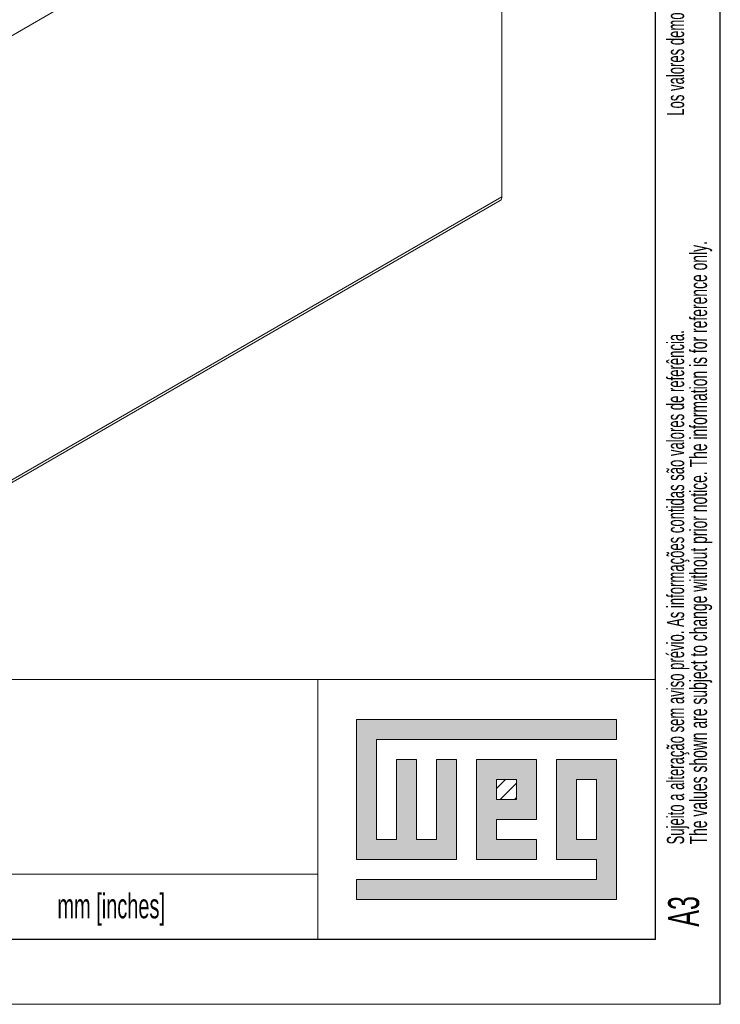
# Model space of a CAD drawing. Header units: millimetres. Extents: x 0 to 420, y 0 to 297.
# Tile 18 of 20: x 366 to 420, y 0 to 76. Entities that reach past the tile are written whole.
import ezdxf

# ---------------------------------------------------------------- set-up
doc = ezdxf.new("R2010")
doc.units = ezdxf.units.MM
doc.layers.add('FORMATO', color=7, linetype='Continuous')
doc.layers.add('LEGENDA', color=7, linetype='Continuous')
doc.styles.add('SLDTEXTSTYLE1', font='TXT', dxfattribs={"width": 0.605})
doc.styles.add('SLDTEXTSTYLE2', font='TXT', dxfattribs={"width": 0.569583})

# ---------------------------------------------------------------- blocks, each defined once
blk = doc.blocks.new('SW_NOTE_0')
at = {"color": 0, "linetype": 'Continuous', "lineweight": 0, "attachment_point": 1, "rotation": 90}
for s, insert, char_height, style in [('Sujeito a alteração sem aviso prévio. As informações contidas são valores de referência.                                                           Los valores demostrados pueden ser cambiados sin aviso previo. La información és de referencia solamente.', (-1.705, 0), 1.322917, 'SLDTEXTSTYLE2'), ('The values shown are subject to change without prior notice. The information is for reference only.', (0.059, 0), 1.32292, 'SLDTEXTSTYLE1')]:
    blk.add_mtext(s, dxfattribs=dict(at, insert=insert, char_height=char_height, style=style))

msp = doc.modelspace()

# ---------------------------------------------------------------- hatches: boundary and pattern name
at = {"linetype": 'Continuous'}
msp.add_hatch(color=7, dxfattribs=at).paths.add_polyline_path([(391.99, 21.93), (391.99, 11.15), (399.69, 11.15), (399.69, 18.85), (398.15, 18.85), (398.15, 12.69), (396.61, 12.69), (396.61, 18.85), (395.07, 18.85), (395.07, 12.69), (393.53, 12.69), (393.53, 20.39), (412.01, 20.39), (412.01, 21.93)], flags=0)
h = msp.add_hatch(color=7, dxfattribs=at)
h.paths.add_polyline_path([(391.99, 8.07), (412.01, 8.07), (412.01, 18.85), (407.39, 18.85), (407.39, 11.15), (410.47, 11.15), (410.47, 9.61), (391.99, 9.61)], flags=0)
h.paths.add_polyline_path([(408.93, 17.31), (410.47, 17.31), (410.47, 12.69), (408.93, 12.69)], flags=0)
h = msp.add_hatch(color=7, dxfattribs=at)
h.paths.add_polyline_path([(405.85, 12.69), (402.77, 12.69), (402.77, 14.23), (405.85, 14.23), (405.85, 18.85), (401.23, 18.85), (401.23, 11.15), (405.85, 11.15)], flags=0)
h.paths.add_polyline_path([(404.31, 15.77), (402.77, 15.77), (402.77, 17.31), (404.31, 17.31)], flags=0)
h = msp.add_hatch(dxfattribs=at)
h.set_pattern_fill('ANSI31', color=8, scale=0.25, style=0)
h.paths.add_polyline_path([(404.31, 15.77), (402.77, 15.77), (402.77, 17.31), (404.31, 17.31)], flags=0)

# ---------------------------------------------------------------- linework, layer by layer
at = {"color": 7, "linetype": 'Continuous', "lineweight": 15}
for p, q in [((400.492, 94.835), (341.802, 60.955)), ((341.802, 60.955), (400.351, 94.754)), ((403.179, 62.174), (403.179, 78.668)), ((348.166, 30.415), (403.179, 62.174)), ((348.042, 30.141), (403.055, 61.899))]:
    msp.add_line(p, q, dxfattribs=at)
at = {"color": 7, "linetype": 'Continuous', "lineweight": 0}
for p, q in [((412.01, 21.93), (391.99, 21.93)), ((391.99, 21.93), (391.99, 11.15)), ((412.01, 20.39), (412.01, 21.93)), ((393.53, 20.39), (412.01, 20.39)), ((393.53, 12.69), (393.53, 20.39)), ((396.61, 18.85), (395.07, 18.85)), ((395.07, 18.85), (395.07, 12.69)), ((396.61, 12.69), (396.61, 18.85)), ((399.69, 18.85), (398.15, 18.85)), ((398.15, 18.85), (398.15, 12.69)), ((399.69, 11.15), (399.69, 18.85)), ((405.85, 18.85), (401.23, 18.85)), ((401.23, 18.85), (401.23, 11.15)), ((405.85, 14.23), (405.85, 18.85)), ((412.01, 18.85), (407.39, 18.85)), ((407.39, 18.85), (407.39, 11.15)), ((412.01, 8.07), (412.01, 18.85)), ((402.77, 17.31), (404.31, 17.31)), ((402.77, 15.77), (402.77, 17.31)), ((404.31, 17.31), (404.31, 15.77)), ((408.93, 12.69), (408.93, 17.31)), ((408.93, 17.31), (410.47, 17.31)), ((410.47, 17.31), (410.47, 12.69)), ((404.31, 15.77), (402.77, 15.77)), ((402.77, 14.23), (405.85, 14.23)), ((402.77, 12.69), (402.77, 14.23)), ((395.07, 12.69), (393.53, 12.69)), ((398.15, 12.69), (396.61, 12.69)), ((405.85, 12.69), (402.77, 12.69)), ((405.85, 11.15), (405.85, 12.69)), ((410.47, 12.69), (408.93, 12.69)), ((391.99, 11.15), (399.69, 11.15)), ((401.23, 11.15), (405.85, 11.15)), ((407.39, 11.15), (410.47, 11.15)), ((410.47, 11.15), (410.47, 9.61)), ((391.99, 9.61), (391.99, 8.07)), ((410.47, 9.61), (391.99, 9.61)), ((391.99, 8.07), (412.01, 8.07))]:
    msp.add_line(p, q, dxfattribs=at)
at = {"color": 7, "linetype": 'Continuous', "lineweight": 15}
msp.add_arc((402.894, 62.137), 0.288, 304.05635, 7.25583, dxfattribs=at)
at = {"layer": 'FORMATO'}
for p, q in [((420, 0), (420, 297)), ((415, 5), (415, 287)), ((415, 5), (19.916, 5))]:
    msp.add_line(p, q, dxfattribs=at)
at = {"layer": 'FORMATO', "lineweight": 0}
for p, q in [((235, 25.012), (415, 25.012)), ((389, 25), (389, 5)), ((263.916, 10), (389, 10.017)), ((0, 0), (420, 0))]:
    msp.add_line(p, q, dxfattribs=at)

# ---------------------------------------------------------------- block references
at = {"color": 7, "linetype": 'Continuous', "lineweight": 0}
msp.add_blockref('SW_NOTE_0', (417.595, 12.311), dxfattribs=at)

# ---------------------------------------------------------------- texts
at = {"layer": 'FORMATO', "insert": (368.958, 8.523), "char_height": 1.9, "attachment_point": 1, "style": 'SLDTEXTSTYLE1'}
msp.add_mtext('mm [inches]', dxfattribs=at)
at = {"layer": 'LEGENDA', "insert": (415.983, 5.976), "char_height": 2.3813, "attachment_point": 1, "rotation": 90, "style": 'SLDTEXTSTYLE1'}
msp.add_mtext('A3', dxfattribs=at)

doc.saveas('drawing.dxf')
